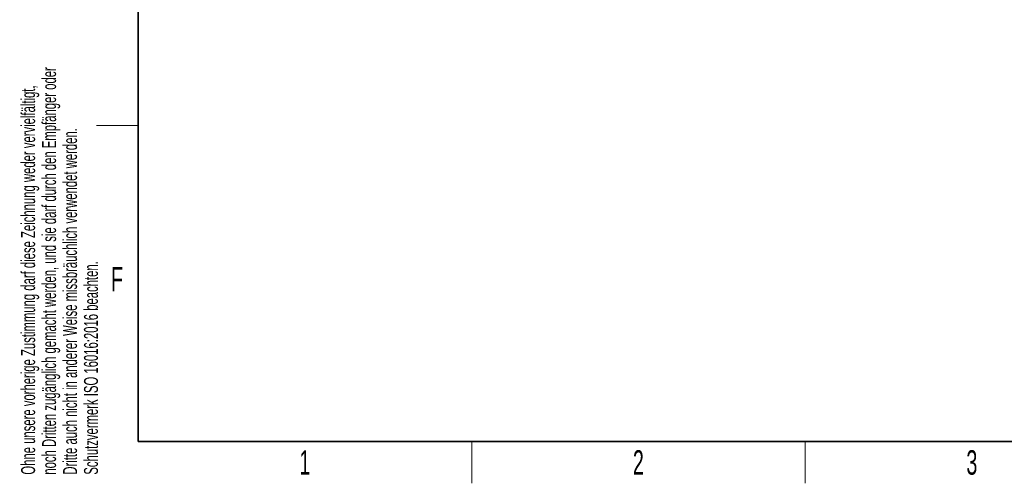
# Paper-space layout 'Blatt2' of a CAD drawing. Header units: millimetres. Extents: x 5 to 418, y 2 to 292.
# Tile 1 of 60: x 9 to 150, y 6 to 72. Entities that reach past the tile are written whole.
import ezdxf

# ---------------------------------------------------------------- set-up
doc = ezdxf.new("R2010")
doc.units = ezdxf.units.MM
doc.layers.add('SLD-0', color=7, linetype='Continuous')
doc.styles.add('SLDTEXTSTYLE0', font='TXT', dxfattribs={"width": 0.605})

psp = doc.layouts.new('Blatt2')

# ---------------------------------------------------------------- linework, layer by layer
at = {"layer": 'SLD-0', "lineweight": 35}
for p, q in [((26, 282.5), (26, 12)), ((26, 12), (408, 12))]:
    psp.add_line(p, q, dxfattribs=at)
at = {"layer": 'SLD-0', "lineweight": 18}
for p, q in [((20, 57.25), (26, 57.25)), ((73.75, 6), (73.75, 12)), ((121.5, 6), (121.5, 12))]:
    psp.add_line(p, q, dxfattribs=at)

# ---------------------------------------------------------------- texts
at = {"layer": 'SLD-0', "char_height": 2, "attachment_point": 1, "rotation": 90, "style": 'SLDTEXTSTYLE0'}
for s, insert in [('noch Dritten zugänglich gemacht werden, und sie darf durch den Empfänger oder', (12.23, 7.24)), ('Ohne unsere vorherige Zustimmung darf diese Zeichnung weder vervielfältigt,', (9.23, 7.24)), ('Dritte auch nicht in anderer Weise missbräuchlich verwendet werden.', (15.23, 7.24)), ('Schutzvermerk ISO 16016:2016 beachten.', (18.23, 7.24))]:
    psp.add_mtext(s, dxfattribs=dict(at, insert=insert))
at = {"layer": 'SLD-0', "char_height": 3.5, "attachment_point": 2, "style": 'SLDTEXTSTYLE0'}
for s, insert in [('F', (22.95, 37)), ('1', (49.85, 10.74)), ('2', (97.6, 10.74)), ('3', (145.35, 10.74))]:
    psp.add_mtext(s, dxfattribs=dict(at, insert=insert))

doc.saveas('drawing.dxf')
